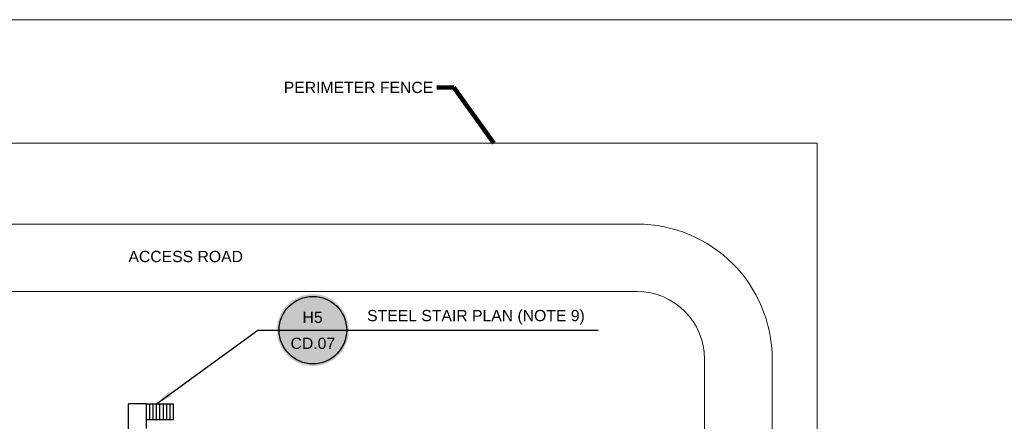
# Model space of a CAD drawing. Header units: feet. Extents: x -3399 to 3801, y -2299 to 2621.
# Tile 6 of 7: x -2073 to 550, y 1550 to 2621. Entities that reach past the tile are written whole.
import ezdxf
from ezdxf.enums import TextEntityAlignment as Align

# ---------------------------------------------------------------- set-up
doc = ezdxf.new("R2010")
doc.units = ezdxf.units.FT
doc.header["$MEASUREMENT"] = 0
for name, color, linetype, lineweight in [('C-SITE-STRS', 5, 'Continuous', 30), ('G-ANNO-NOTE', 4, 'Continuous', 30), ('M-FNCE', 4, 'BARBWIRE_1', 18), ('M-ROAD', 3, 'Continuous', 18)]:
    doc.layers.add(name, color=color, linetype=linetype, lineweight=lineweight)
doc.layers.add('G-ANNO-NPLT', color=2, linetype='Continuous', lineweight=0, plot=False)
doc.styles.add("AEC_AC_55Text-LeftTop_1_20'", font='arial.ttf', dxfattribs={"height": 30})
doc.styles.add('Arial', font='arial.ttf')
doc.styles.add('Style-romand', font='romand.shx')
doc.linetypes.add('BARBWIRE_1', pattern='A,12,-1.2,["X",Style-romand,S=0.9,R=0,X=-0.3,Y=-0.45],-1.2', length=14.4)
doc.dimstyles.new("AEC_AC_55_Notes_1_20'", dxfattribs={"dimtxt": 30, "dimasz": 45, "dimexe": 15, "dimexo": 15, "dimgap": 15, "dimtad": 1, "dimjust": 1, "dimdec": 3, "dimzin": 15, "dimdsep": 46, "dimlunit": 5, "dimtxsty": "AEC_AC_55Text-LeftTop_1_20'", "dimblk": 'NONE', "dimcen": 0.09, "dimclrd": 256, "dimclre": 256, "dimazin": 2, "dimtfac": 0.7, "dimtdec": 3, "dimtmove": 1, "dimatfit": 1, "dimfxl": 1, "dimfrac": 1, "dimtolj": 1, "dimtzin": 15, "dimlwd": 30, "dimlwe": 30, "dimarcsym": 0})
doc.dimstyles.new('ARIAL', dxfattribs={"dimtxt": 0.125, "dimasz": 0.125, "dimexe": 0.0625, "dimexo": 0.0625, "dimgap": 0.0625, "dimtad": 1, "dimtoh": 1, "dimdec": 4, "dimzin": 3, "dimdsep": 46, "dimlunit": 4, "dimtxsty": 'Arial', "dimcen": 0.0625, "dimclrd": 30, "dimclre": 30, "dimclrt": 256, "dimadec": 0, "dimazin": 0, "dimtfac": 1, "dimtdec": 4, "dimtmove": 2, "dimatfit": 3, "dimfxl": 1, "dimtolj": 1, "dimtzin": 0, "dimlwd": -1, "dimlwe": -1, "dimarcsym": 1})

# ---------------------------------------------------------------- blocks, each defined once
blk = doc.blocks.new('_None')
blk = doc.blocks.new('*U116')
at = {"true_color": 0xffffff}
h = blk.add_hatch(color=7, dxfattribs=at)
h.dxf.hatch_style = 1
edge = h.paths.add_edge_path()
edge.add_arc((0, 0), 0.4, 0, 360)
blk.add_line((-0.375, 0), (0.375, 0))
blk.add_circle((0, 0), 0.375)
at = {"layer": 'G-ANNO-NOTE'}
blk.add_line((0.375, 0), (3.169, 0), dxfattribs=at)
at = {"style": 'Arial'}
blk.add_attdef('RIGHTTITLE', text='', height=0.125, dxfattribs=at).set_placement((0.61, 0.062), align=Align.BOTTOM_LEFT)
for tag, p in [('DETAIL_001', (-0.106, 0.08)), ('2REFSHEET_001', (-0.232, -0.209))]:
    blk.add_attdef(tag, p, '', height=0.125, dxfattribs=at)
blk.add_attdef('RIGHTTITLE2', text='', height=0.125, dxfattribs=at).set_placement((0.61, -0.063), align=Align.TOP_LEFT)
at = {"layer": 'G-ANNO-NOTE'}
blk.add_leader([(-1.736, -0.818), (-0.61, 0), (-0.375, 0)], dimstyle='ARIAL', override={"dimscale": 1, "dimasz": 0.1875, "dimgap": 0.0625, "dimtad": 0, "dimclrd": 4}, dxfattribs=at)

msp = doc.modelspace()

# ---------------------------------------------------------------- linework, layer by layer
at = {"layer": 'C-SITE-STRS'}
for p, q in [((-1783.545, 1488.583, 66.892), (-1783.545, 1596.583, 66.892)), ((-1735.545, 1596.583, 66.892), (-1783.545, 1596.583, 66.892)), ((-1735.545, 1596.583, 66.892), (-1663.545, 1596.583, 66.892)), ((-1735.545, 1554.583, 66.892), (-1735.545, 1596.583, 66.892)), ((-1726.545, 1554.583, 66.892), (-1726.545, 1596.583, 66.892)), ((-1717.545, 1554.583, 66.892), (-1717.545, 1596.583, 66.892)), ((-1708.545, 1554.583, 66.892), (-1708.545, 1596.583, 66.892)), ((-1699.545, 1554.583, 66.892), (-1699.545, 1596.583, 66.892)), ((-1690.545, 1554.583, 66.892), (-1690.545, 1596.583, 66.892)), ((-1681.545, 1554.583, 66.892), (-1681.545, 1596.583, 66.892)), ((-1672.545, 1554.583, 66.892), (-1672.545, 1596.583, 66.892)), ((-1663.545, 1554.583, 66.892), (-1663.545, 1596.583, 66.892)), ((-1735.545, 1554.583, 66.892), (-1663.545, 1554.583, 66.892)), ((-1735.545, 1530.583, 66.892), (-1735.545, 1554.583, 66.892))]:
    msp.add_line(p, q, dxfattribs=at)
at = {"layer": 'G-ANNO-NPLT'}
msp.add_3dface([(-3399.001, -2299.152, 66.892), (3800.999, -2299.152, 66.892), (3800.999, 2620.848, 66.892), (-3399.001, 2620.848, 66.892)], dxfattribs=at)
at = {"layer": 'M-FNCE', "ltscale": 20}
for q in [(-3142.671, 2291.702, 33.446), (51.811, 770.567, 33.446)]:
    msp.add_line((51.811, 2291.702, 33.446), q, dxfattribs=at)
at = {"layer": 'M-ROAD', "ltscale": 3}
for p, q in [((-428.187, 2075.703, 33.446), (-3142.671, 2075.703, 33.446)), ((-248.188, 770.567, 33.446), (-248.188, 1715.705, 33.446)), ((-68.189, 1715.705, 33.446), (-68.189, 770.567, 33.446))]:
    msp.add_line(p, q, dxfattribs=at)
at = {"layer": 'M-ROAD', "ltscale": 3, "elevation": 33.446, "flags": 128}
msp.add_lwpolyline([(-428.187, 1895.704), (-3142.671, 1895.704)], dxfattribs=at)
at = {"layer": 'M-ROAD', "ltscale": 3}
for radius in [359.999, 179.999]:
    msp.add_arc((-428.187, 1715.705, 33.446), radius, 0, 90, dxfattribs=at)

# ---------------------------------------------------------------- block references
at = {"layer": 'G-ANNO-NOTE'}
ref = msp.add_blockref('*U116', (-1292.009, 1792.928), dxfattribs=dict(at, xscale=240.0000007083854, yscale=240.0000007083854, zscale=240.0000007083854))
ref.add_attrib('DETAIL_001', 'H5', (-1319.635, 1812.19), dxfattribs={"layer": '0', "height": 30, "style": 'Arial'})
ref.add_attrib('2REFSHEET_001', 'CD.07', (-1351.497, 1742.715), dxfattribs={"layer": '0', "height": 30, "style": 'Arial'})
ref.add_attrib('RIGHTTITLE_001', 'STEEL STAIR PLAN (NOTE 9)', (-1147.475, 1816.748), dxfattribs={"layer": '0', "height": 30, "style": 'Arial'})

# ---------------------------------------------------------------- texts
at = {"layer": 'G-ANNO-NOTE', "char_height": 30, "style": "AEC_AC_55Text-LeftTop_1_20'"}
for s, insert, attachment_point in [('PERIMETER FENCE', (-1369.637, 2424.759, 33.446), 7), ('ACCESS ROAD', (-1783.465, 2004.324, 33.446), 1)]:
    msp.add_mtext(s, dxfattribs=dict(at, insert=insert, attachment_point=attachment_point))

# ---------------------------------------------------------------- leaders
at = {"layer": 'G-ANNO-NOTE', "lineweight": 25, "annotation_type": 0, "has_hookline": 1, "hookline_direction": 1, "text_width": 392.701}
msp.add_leader([(-810.298, 2291.297, 33.446), (-916.802, 2440.273, 33.446), (-961.802, 2440.273, 33.446)], dimstyle="AEC_AC_55_Notes_1_20'", override={"dimtad": 0, "dimclrd": 0, "dimlwd": 65534}, dxfattribs=at)

doc.saveas('drawing.dxf')
